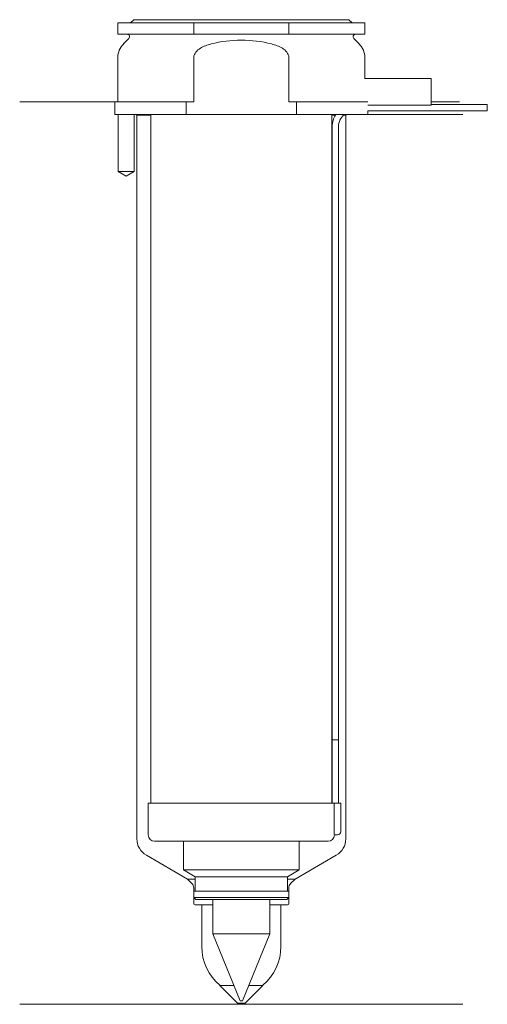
# Model space of a CAD drawing. Header units: millimetres. Extents: x 23 to 96, y 129 to 284.
import ezdxf

# ---------------------------------------------------------------- set-up
doc = ezdxf.new("R2010")
doc.units = ezdxf.units.MM
for name, color, linetype, true_color in [('201', 7, 'Continuous', 0xffffff), ('30', 7, 'Continuous', 0xffffff), ('32', 7, 'Continuous', 0xffffff)]:
    doc.layers.add(name, color=color, linetype=linetype, true_color=true_color)

msp = doc.modelspace()

# ---------------------------------------------------------------- linework, layer by layer
at = {"layer": '201', "color": 113, "linetype": 'Continuous', "lineweight": 18}
for p, q in [((37.53, 271.31), (22.53, 271.31)), ((37.53, 271.31), (37.53, 269.31)), ((87.53, 271.31), (92.01, 271.31)), ((38.08, 269.31), (38.08, 260.31)), ((40.58, 260.31), (40.58, 269.31)), ((40.93, 269.31), (41.03, 269.21)), ((41.03, 269.21), (41.03, 154.89)), ((41.03, 269.21), (43.23, 269.21)), ((71.83, 269.21), (72.37, 269.21)), ((73.64, 269.21), (74.03, 269.21)), ((74.03, 269.21), (74.13, 269.31)), ((74.03, 154.89), (74.03, 269.21)), ((77.53, 269.31), (92.53, 269.31)), ((38.08, 260.31), (39.33, 259.59)), ((39.33, 259.59), (40.58, 260.31)), ((42.53, 152.29), (49.02, 148.54)), ((66.03, 148.54), (72.53, 152.29)), ((49.73, 147.84), (49.02, 148.54)), ((49.02, 148.54), (50.22, 148.54)), ((64.83, 148.54), (66.03, 148.54)), ((66.03, 148.54), (65.32, 147.84)), ((50.02, 147.13), (50.02, 144.64)), ((65.03, 144.64), (65.03, 147.13)), ((50.22, 144.44), (51.28, 144.44)), ((51.28, 144.44), (53.03, 144.44)), ((51.28, 137.87), (51.28, 144.44)), ((62.03, 144.44), (63.78, 144.44)), ((63.78, 144.44), (63.78, 137.87)), ((63.78, 144.44), (64.83, 144.44)), ((54.13, 131.74), (56.33, 131.74)), ((56.93, 128.94), (54.13, 131.74)), ((60.93, 131.74), (58.13, 128.94)), ((58.72, 131.74), (60.93, 131.74)), ((56.93, 128.74), (22.53, 128.74)), ((56.93, 128.94), (58.13, 128.94)), ((56.93, 128.94), (56.93, 128.74)), ((56.93, 128.74), (58.13, 128.74)), ((58.13, 128.74), (58.13, 128.94)), ((92.53, 128.74), (58.13, 128.74))]:
    msp.add_line(p, q, dxfattribs=at)
for centre, radius, start, end in [((44.03, 154.89), 3, 180, 240), ((71.03, 154.89), 3, 300, 360), ((49.02, 147.13), 1, 0, 45), ((66.03, 147.13), 1, 135, 180), ((50.22, 144.64), 0.2, 180, 270), ((64.83, 144.64), 0.2, 270, 0), ((59.28, 137.87), 8, 180, 229.928), ((55.78, 137.87), 8, 310.072, 360)]:
    msp.add_arc(centre, radius, start, end, dxfattribs=at)
at = {"layer": '30', "color": 113, "linetype": 'Continuous', "lineweight": 18}
for p, q in [((50.03, 283.81), (38.03, 283.81)), ((38.03, 283.81), (38.03, 282.01)), ((40.53, 284.31), (40.03, 283.81)), ((74.53, 284.31), (40.53, 284.31)), ((50.03, 283.81), (65.03, 283.81)), ((50.03, 282.01), (50.03, 283.81)), ((65.03, 283.81), (65.03, 282.01)), ((77.03, 283.81), (65.03, 283.81)), ((75.03, 283.81), (74.53, 284.31)), ((77.03, 282.01), (77.03, 283.81)), ((38.03, 282.01), (50.03, 282.01)), ((56.18, 282.01), (50.03, 282.01)), ((65.03, 282.01), (58.87, 282.01)), ((77.03, 282.01), (65.03, 282.01)), ((39.76, 281.33), (38.9, 280.48)), ((76.15, 280.48), (75.29, 281.33)), ((38.03, 278.35), (38.03, 271.31)), ((50.03, 271.31), (50.03, 278.35)), ((65.03, 278.35), (65.03, 271.31)), ((77.03, 275.01), (77.03, 278.35)), ((48.81, 271.31), (37.53, 271.31)), ((37.53, 271.31), (37.53, 269.31)), ((48.81, 271.31), (50.03, 271.31)), ((48.81, 269.31), (48.81, 271.31)), ((65.03, 271.31), (66.24, 271.31)), ((66.24, 271.31), (66.24, 269.31)), ((77.49, 271.31), (66.24, 271.31)), ((96.38, 270.91), (87.53, 270.91)), ((96.38, 270.91), (96.38, 269.91)), ((37.53, 269.31), (48.81, 269.31)), ((38.08, 269.31), (38.08, 260.31)), ((40.58, 260.31), (40.58, 269.31)), ((43.23, 269.31), (43.23, 160.51)), ((66.24, 269.31), (48.81, 269.31)), ((77.53, 269.31), (66.24, 269.31)), ((71.83, 160.51), (71.83, 269.31)), ((77.53, 269.91), (96.38, 269.91)), ((77.53, 269.31), (77.53, 269.91)), ((71.88, 267.41), (71.88, 170.51)), ((72.88, 170.51), (72.88, 267.41)), ((38.08, 260.31), (40.58, 260.31)), ((71.88, 170.51), (72.88, 170.51)), ((71.88, 170.51), (72.88, 170.51)), ((71.88, 170.51), (71.88, 160.51)), ((72.88, 160.51), (72.88, 170.51)), ((72.2, 160.51), (42.83, 160.51)), ((42.83, 160.51), (42.83, 155.51)), ((72.2, 160.51), (73.23, 160.51)), ((72.2, 160.51), (72.2, 156.01)), ((73.23, 156.01), (73.23, 160.51)), ((71.23, 154.51), (43.83, 154.51)), ((48.38, 154.51), (48.38, 149.98)), ((66.68, 149.98), (66.68, 154.51)), ((72.73, 155.51), (72.22, 155.51)), ((48.38, 149.98), (66.68, 149.98)), ((48.38, 149.98), (50.22, 148.91)), ((64.83, 148.91), (66.68, 149.98)), ((50.22, 148.91), (64.83, 148.91)), ((50.22, 148.91), (50.22, 146.61)), ((64.83, 146.61), (64.83, 148.91)), ((50.02, 146.61), (65.03, 146.61)), ((50.02, 146.61), (50.02, 145.61)), ((65.03, 145.61), (65.03, 146.61)), ((65.03, 145.61), (50.02, 145.61)), ((50.02, 145.61), (50.32, 145.31)), ((64.73, 145.31), (50.32, 145.31)), ((53.03, 145.31), (53.03, 139.86)), ((62.03, 139.86), (62.03, 145.31)), ((64.73, 145.31), (65.03, 145.61)), ((62.03, 139.86), (53.03, 139.86)), ((53.03, 139.86), (57.33, 129.31)), ((57.73, 129.31), (62.03, 139.86)), ((57.73, 129.31), (57.33, 129.31))]:
    msp.add_line(p, q, dxfattribs=at)
for centre, radius, start, end in [((39.48, 281.61), 0.4, 315, 90), ((75.58, 281.61), 0.4, 90, 225), ((41.03, 278.35), 3, 135, 180), ((74.03, 278.35), 3, 0, 45), ((75.38, 267.41), 3.5, 147.1205, 180), ((75.38, 267.41), 2.5, 130.5366, 180), ((72.73, 156.01), 0.5, 270, 0), ((43.83, 155.51), 1, 180, 270), ((71.23, 155.51), 1, 270, 0)]:
    msp.add_arc(centre, radius, start, end, dxfattribs=at)
for points, knots in [([(56.18, 282.01), (56.63, 282.01), (57.08, 282.01), (57.79, 282.01), (58.06, 282.01), (58.51, 282.01), (58.69, 282.01), (58.87, 282.01)], [0, 0, 0, 0, 0.500938, 0.500938, 0.798313, 0.798313, 1, 1, 1, 1]), ([(50.03, 278.35), (50.03, 278.97), (50.53, 279.48), (51.58, 280.12), (52.16, 280.32), (52.76, 280.48)], [0, 0, 0, 0, 0.5, 0.5, 1, 1, 1, 1]), ([(62.3, 280.48), (62.89, 280.32), (63.48, 280.12), (64.53, 279.48), (65.03, 278.97), (65.03, 278.35)], [0, 0, 0, 0, 0.5, 0.5, 1, 1, 1, 1]), ([(72.2, 156.01), (72.2, 155.96), (72.2, 155.9), (72.2, 155.8), (72.21, 155.75), (72.21, 155.66), (72.21, 155.62), (72.22, 155.56), (72.22, 155.54), (72.22, 155.52), (72.22, 155.51), (72.22, 155.51)], [0, 0, 0, 0, 0.20806, 0.20806, 0.416347, 0.416347, 0.62495, 0.62495, 0.835236, 0.835236, 1, 1, 1, 1])]:
    msp.add_open_spline(points, degree=3, knots=knots, dxfattribs=at)
msp.add_open_spline([(52.76, 280.48), (55.89, 281.28), (59.19, 281.27), (62.3, 280.48)], degree=3, dxfattribs=at)
at = {"layer": '32', "color": 113, "linetype": 'Continuous', "lineweight": 18}
for p, q in [((87.53, 275.01), (76.99, 275.01)), ((87.53, 270.81), (87.53, 275.01)), ((87.53, 270.81), (77.49, 270.81))]:
    msp.add_line(p, q, dxfattribs=at)

doc.saveas('drawing.dxf')
